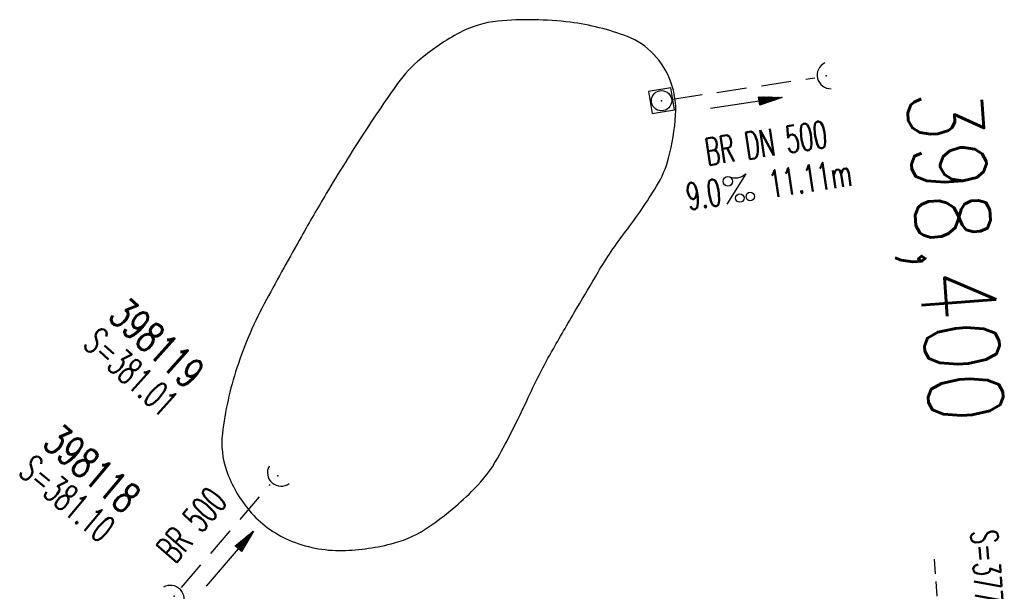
# Model space of a CAD drawing. Extents: x 0 to 1135, y 0 to 420.
# Tile 24 of 56: x 715 to 780, y 258 to 296. Entities that reach past the tile are written whole.
import ezdxf
from ezdxf.enums import TextEntityAlignment as Align

# ---------------------------------------------------------------- set-up
doc = ezdxf.new("R2010")
doc.units = 0
doc.header["$LTSCALE"] = 2
doc.header["$MEASUREMENT"] = 0
for name, pattern in [('AUSGEZOGEN', [0]), ('GESTRICH-X2', [1.5, 1, -0.5]), ('GESTRICHELT', [0.75, 0.5, -0.25])]:
    doc.linetypes.add(name, pattern=pattern)
doc.layers.get('0').update_dxf_attribs({"linetype": 'AUSGEZOGEN'})
for name, color, linetype in [('HEKTOM', 250, 'GESTRICHELT'), ('KANAL', 7, 'GESTRICH-X2'), ('PFEIL', 7, 'CONTINUOUS'), ('RRB', 4, 'CONTINUOUS'), ('SCHACHTNR', 6, 'CONTINUOUS'), ('SCHSYMBOL', 7, 'CONTINUOUS'), ('TEXTO', 4, 'CONTINUOUS'), ('TEXTU', 4, 'CONTINUOUS')]:
    doc.layers.add(name, color=color, linetype=linetype)
doc.styles.add('ROMANS', font='romans.shx', dxfattribs={"width": 0.8})

# ---------------------------------------------------------------- blocks, each defined once
blk = doc.blocks.new('40')
at = {"color": 0}
blk.add_arc((0.025, 0.311), 0.91, 192.5363, 347.4637, dxfattribs=at)
blk.add_point((0, 0), dxfattribs=at)
blk = doc.blocks.new('PFEIL2')
at = {"color": 0}
for p, q in [((0.88, 0.002), (-2.401, -0.012)), ((0.881, -0.271), (0.879, 0.276)), ((0.879, 0.276), (2.429, 0.009)), ((0.911, 0.27), (0.879, 0.265)), ((0.965, 0.261), (0.879, 0.246)), ((1.019, 0.252), (0.879, 0.228)), ((1.073, 0.242), (0.879, 0.209)), ((1.127, 0.233), (0.879, 0.191)), ((1.181, 0.224), (0.879, 0.172)), ((1.235, 0.214), (0.879, 0.154)), ((1.289, 0.205), (0.879, 0.135)), ((1.343, 0.196), (0.879, 0.117)), ((1.397, 0.187), (0.879, 0.098)), ((1.451, 0.177), (0.879, 0.08)), ((1.505, 0.168), (0.879, 0.061)), ((1.559, 0.159), (0.88, 0.043)), ((1.613, 0.149), (0.88, 0.024)), ((1.668, 0.14), (0.88, 0.006)), ((1.722, 0.131), (0.88, -0.013)), ((1.776, 0.121), (0.88, -0.031)), ((1.83, 0.112), (0.88, -0.05)), ((1.884, 0.103), (0.88, -0.068)), ((1.938, 0.094), (0.88, -0.087)), ((1.992, 0.084), (0.88, -0.105)), ((2.046, 0.075), (0.88, -0.124)), ((2.1, 0.066), (0.88, -0.142)), ((2.154, 0.056), (0.88, -0.161)), ((2.208, 0.047), (0.88, -0.179)), ((2.262, 0.038), (0.881, -0.198)), ((2.316, 0.029), (0.881, -0.216)), ((2.37, 0.019), (0.881, -0.235)), ((2.424, 0.01), (0.881, -0.253)), ((2.429, 0.009), (0.881, -0.271))]:
    blk.add_line(p, q, dxfattribs=at)
blk = doc.blocks.new('20')
blk.add_lwpolyline([(-0.754, -0.751), (0.754, -0.751), (0.754, 0.75), (-0.754, 0.75)], close=True)
blk.add_circle((0, 0), 0.676)
blk.add_point((0, 0))
blk = doc.blocks.new('PROM')
blk.add_line((1.566, 1.817), (0.019, 0.015))
for centre, radius in [((0.317, 1.51), 0.317), ((0.943, 0.291), 0.283), ((1.645, 0.287), 0.283)]:
    blk.add_circle(centre, radius)
blk.add_arc((0.992, 2.682), 1.033, 239.14139, 303.35492)

msp = doc.modelspace()

# ---------------------------------------------------------------- linework, layer by layer
at = {"layer": 'HEKTOM'}
msp.add_line((778.355, 220.146), (775.568, 260.037), dxfattribs=at)
at = {"layer": 'KANAL'}
for p, q in [((758.07, 290.728), (767.584, 292.156)), ((725.294, 258.132), (731.226, 265.023))]:
    msp.add_line(p, q, dxfattribs=at)
at = {"layer": 'RRB', "flags": 128}
msp.add_lwpolyline([(734.968, 284.427, 0.005673), (733.309, 281.567, 0.003887), (730.968, 277.347, 0.045285), (729, 272.799, 0.050134), (728.033, 268.426, 0.114054), (728.307, 265.943, 0.091635), (729.843, 263.257, 0.116782), (732.488, 261.304, 0.106032), (736.034, 260.614, 0.062142), (739.508, 261.115, 0.08517), (741.835, 262.203, 0.044511), (744.844, 264.718, 0.068614), (746.385, 266.751, 0.020966), (748.343, 270.608, -0.023285), (750.122, 274.074, -0.001968), (751.685, 276.774, -0.002201), (753.103, 279.176, -0.028604), (754.945, 281.899, 0.025694), (757.013, 284.917, 0.072221), (757.812, 286.782, 0.049893), (758.282, 289.673, 0.102075), (757.97, 291.853, 0.10299), (756.828, 293.714, 0.112641), (755.062, 294.897, 0.060321), (751.247, 295.853, 0.055089), (746.414, 295.926, 0.100173), (743.852, 295.149, 0.048032), (741.279, 293.425, 0.065796), (739.73, 291.772, 0.011629), (737.51, 288.515, 0.00952)], format="xyb", close=True, dxfattribs=at)

# ---------------------------------------------------------------- block references
at = {"layer": 'PFEIL'}
for p, rotation in [((762.986, 290.462), 8.573104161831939), ((728.517, 260.066), 49.20650416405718)]:
    msp.add_blockref('PFEIL2', p, dxfattribs=dict(at, rotation=rotation))
at = {"layer": 'SCHSYMBOL'}
for name, p, rotation in [('40', (768.331, 292.279), 283.6897955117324), ('20', (757.343, 290.623), 9.244334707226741), ('40', (731.728, 265.592), 319.6571672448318), ('40', (724.809, 257.574), 133.5824911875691)]:
    msp.add_blockref(name, p, dxfattribs=dict(at, rotation=rotation))
at = {"layer": 'TEXTU', "rotation": 8.573104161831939}
msp.add_blockref('PROM', (761.682, 283.701), dxfattribs=at)

# ---------------------------------------------------------------- texts
at = {"layer": 'HEKTOM', "style": 'ROMANS', "width": 0.8}
msp.add_text('398,400', height=5, rotation=274.0875, dxfattribs=at).set_placement((773.678, 291.183))
at = {"layer": 'SCHACHTNR', "style": 'ROMANS'}
for s, height, rotation, width, p in [('398119', 2, 317.93469, 0.7, (720.316, 276.122)), ('S=381.01', 1.8, 317.93469, 0.6, (718.649, 274.267)), ('398118', 2, 319.84747, 0.7, (715.936, 267.628)), ('S=381.10', 1.8, 319.84747, 0.6, (714.332, 265.718)), ('S=377.93', 1.8, 274.0875, 0.6, (777.969, 261.91))]:
    msp.add_text(s, height=height, rotation=rotation, dxfattribs=dict(at, width=width)).set_placement(p)
at = {"layer": 'TEXTO', "style": 'ROMANS', "width": 0.6}
for s, rotation, p in [('BR DN 500', 8.5731, (764.452, 286.91)), ('BR 500', 49.2065, (726.653, 261.742))]:
    msp.add_text(s, height=1.8, rotation=rotation, dxfattribs=at).set_placement(p, align=Align.CENTER)
at = {"layer": 'TEXTU', "style": 'ROMANS', "width": 0.6}
for s, p in [('11.11m', (764.653, 284.139)), ('9.0', (759.139, 283.311))]:
    msp.add_text(s, height=1.8, rotation=8.5731, dxfattribs=at).set_placement(p)

doc.saveas('drawing.dxf')
